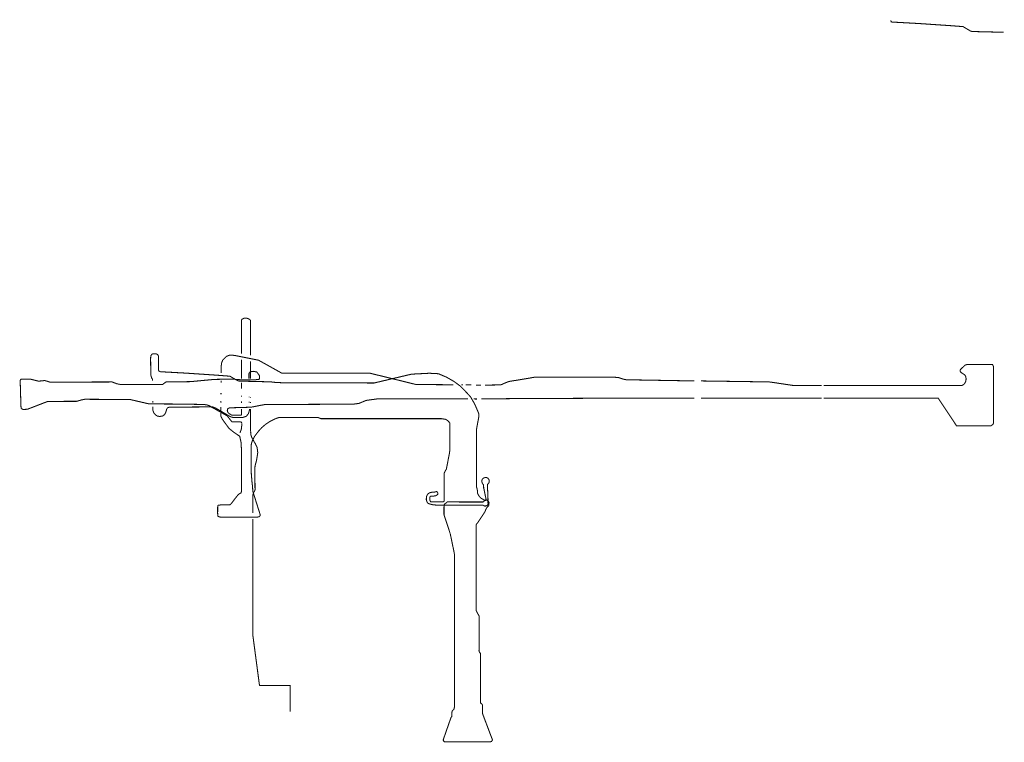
# Model space of a CAD drawing. Header units: metres. Extents: x 361 to 10608, y -425 to 4704.
# Tile 3 of 3: x 3996 to 10608, y -149 to 4704. Entities that reach past the tile are written whole.
import ezdxf

# ---------------------------------------------------------------- set-up
doc = ezdxf.new("R2010")
doc.units = ezdxf.units.M
doc.linetypes.add('ACAD_ISO03W100', pattern=[30, 12, -18])
doc.layers.add('Viewports', color=7, linetype='Continuous')

msp = doc.modelspace()

# ---------------------------------------------------------------- linework, layer by layer
at = {"layer": 'Viewports', "color": 5, "linetype": 'ACAD_ISO03W100', "ltscale": 0.05, "const_width": 7}
for points in [[(9846.6, 4700.3), (9846.9, 4695.3), (9848.9, 4688.9), (9857, 4687.8)], [(5485.2, 2669.9), (5485.2, 2461.2)], [(4876.1, 2320.1), (4875.7, 2355.6), (4875, 2425.4), (4875.7, 2444)], [(4875.7, 2444), (4882, 2455.9), (4891.4, 2460.6), (4908.7, 2460.7)], [(4908.7, 2460.7), (4921.9, 2455.5), (4927.2, 2444.6), (4927.6, 2353.3)], [(5485.2, 2420.4), (5485.2, 2293.7)], [(4927.6, 2353.3), (4929.6, 2345.8), (4936.2, 2340.9), (4942.6, 2339.5)], [(5606.4, 2289.3), (5606.4, 2312.9), (5588.2, 2337.7), (5566.2, 2342.3), (5543.7, 2339.1), (5535.7, 2327.8), (5535.7, 2293.9)], [(7062.6, 1947.9), (7078.6, 2034.5), (7079.5, 2053.6), (7075.9, 2065.5), (7061.3, 2100.1), (7047.6, 2129.3), (7023.9, 2170.3), (6991.1, 2205.9), (6954.6, 2243.2), (6913.6, 2273.3), (6863.4, 2302.5), (6807.8, 2326.2), (6746.6, 2329.4), (6626.7, 2323.2), (6375.8, 2263.9), (5755, 2265.7), (5709.3, 2268.2), (5681, 2271.6)], [(4395.5, 2145.8), (4377.8, 2140.9), (4184.3, 2140.3), (4047.7, 2087.6), (4018.4, 2086.2), (4005.5, 2093.3), (4004, 2111.1), (3999.2, 2274.1), (4000.2, 2285.1)], [(4668.5, 2254.2), (4646.2, 2259.5), (4616.3, 2270.8), (4199, 2269.8), (4164.5, 2280.5), (4121.7, 2276), (4066, 2290.5), (4005.9, 2289.4), (4000.2, 2285.1)], [(5606.4, 2289.3), (5568.3, 2284.2), (5470.8, 2286.2), (5424.5, 2290), (5302.9, 2288.1), (5143.8, 2273.1), (4977.4, 2270.7), (4955, 2253.4), (4668.5, 2254.2)], [(5485.2, 2266.8), (5485.2, 2226.7)], [(5485.2, 2178.6), (5485.2, 2171.7)], [(4772.6, 2144.8), (4765.1, 2146.5), (4738.4, 2153.1), (4432.1, 2154.5), (4408.8, 2149.8), (4395.5, 2145.8)], [(5485.2, 2140.2), (5485.2, 2130.7)], [(5536.3, 2137.5), (5536.4, 2131)], [(5536.6, 2172.4), (5536.8, 2167.2)], [(5017.9, 2101.8), (5279, 2103.3), (5279.3, 2103.3)], [(5279.3, 2103.3), (5292.5, 2103), (5312.4, 2095)], [(5312.4, 2095), (5392.9, 2048), (5404.8, 2040.8), (5420.8, 2033.8)], [(5485.2, 2090.1), (5485.2, 2047.1)], [(5538.4, 2089.8), (5538, 2079.2), (5531.7, 2057.6), (5517.1, 2039.8)], [(5420.8, 2033.8), (5442.2, 2031.4), (5492.1, 2032.1), (5517.1, 2039.8)], [(5475.2, 1928.7), (5484.1, 1954), (5487.1, 1979), (5487.2, 1994.1)], [(5550.2, 1791.3), (5550.2, 1817.7), (5550.2, 1836.9), (5551.7, 1855.6), (5557.9, 1875.5), (5574.1, 1906.6), (5599, 1939.5), (5620.8, 1963.8), (5646.3, 1985.6), (5674.3, 2004.2), (5712.2, 2023.5), (5735.8, 2031.6), (5759.5, 2032.2)], [(5759.5, 2032.2), (5999.5, 2032.2), (5999.9, 2032)], [(5561.1, 1511.9), (5566.1, 1526.8)], [(5565.5, 1525.6), (5575.7, 1542.9)], [(5561.6, 1390.1), (5561.6, 1514.3)], [(5606.2, 232.5), (5561.6, 569.1), (5561.6, 585.1), (5561.6, 1350.8)]]:
    msp.add_lwpolyline(points, dxfattribs=at)
at = {"layer": 'Viewports', "color": 1, "const_width": 7}
for points in [[(9857, 4687.8), (10035.9, 4677.9), (10248.3, 4663.6), (10331, 4657.2), (10340.9, 4651.5), (10370.9, 4633.7), (10381.6, 4628), (10391.5, 4624.4), (10604.6, 4619.2)], [(5546.7, 2449.6), (5546.7, 2670.7)], [(6907, 2252.1), (6657.9, 2253.7), (6348.5, 2329.6), (5918.4, 2329.6), (5756.7, 2329.6), (5600.3, 2416.7), (5440.4, 2448.7), (5422.8, 2450.7), (5407.4, 2450.7), (5400.5, 2449.4), (5383.8, 2442.5), (5370.5, 2429.2), (5358.9, 2416.8), (5352.1, 2399.6), (5349.1, 2377.3), (5349.1, 2358.9), (5349.1, 2333.1), (5349, 2331.4)], [(5546.7, 2293.7), (5546.7, 2408.7)], [(4942.6, 2339.5), (5112.2, 2330.2), (5324.6, 2316), (5407.3, 2309.6), (5417.3, 2303.9), (5447.2, 2286.1), (5457.9, 2280.4), (5467.9, 2276.8), (5681, 2271.6)], [(5348.6, 2280.3), (5348.4, 2266.9)], [(6971.9, 2251.5), (6962.1, 2251.2)], [(7028.9, 2250.9), (6991.5, 2252.1)], [(7093.8, 2249.6), (7061.2, 2249.6)], [(7257.3, 2264.9), (7226.4, 2251.2), (7121.1, 2249.6)], [(5347.8, 2196.5), (5347.7, 2187.5)], [(5347.3, 2144), (5347.1, 2130.7)], [(5483.2, 2047.1), (5423.4, 2047.1), (5415.6, 2050.5), (5409.8, 2054), (5402.4, 2058.4), (5394.5, 2065.3), (5391.2, 2072), (5389.9, 2080.6), (5391.5, 2088.3), (5397.3, 2093.8), (5403.8, 2097.1), (5548.5, 2101.3), (5642.1, 2119.4), (6236, 2121.6), (6274, 2126.9), (6322.4, 2146.9), (6393.8, 2156.7)], [(5546.7, 2166.1), (5546.7, 2170.9)], [(5546.7, 2130.7), (5546.7, 2136.8)], [(6393.8, 2156.7), (7005.4, 2156.7)], [(7044.2, 2156.7), (7066, 2156.4)], [(7095.7, 2156.7), (7303.1, 2159), (7832.6, 2161.3), (8303.5, 2161.3)], [(5346.5, 2062.9), (5346.3, 2040.5), (5357.2, 2019.7), (5402.2, 1958.2), (5435.2, 1931.9), (5473.2, 1906.3), (5482, 1866.6), (5485, 1819.9), (5485, 1619.8)], [(5346.9, 2103.6), (5346.6, 2078.4)], [(5546.7, 1938.2), (5546.7, 2090.1)], [(5999.9, 2032), (6018.6, 2024.4), (6828.5, 2024.4), (6857.1, 2019.6), (6869.9, 2011.7), (6876.2, 2004.7), (6881.4, 1999), (6883.5, 1995), (6884.2, 1990.8), (6884.2, 1808.6), (6882, 1794.2), (6879.3, 1779.2), (6861.3, 1686.5), (6846, 1658.7), (6845.9, 1473.9), (6844.5, 1468.1), (6840.1, 1465.5), (6832.7, 1464.9), (6822.3, 1466.3), (6814.7, 1466.5), (6770.6, 1466.4), (6763.7, 1466.4), (6755.9, 1466.4), (6750.2, 1475.7), (6750.2, 1482.2), (6750.2, 1491.1), (6750.2, 1498), (6756.3, 1504.6), (6764.4, 1504.6), (6774.5, 1504.6), (6789.5, 1506.1), (6795.3, 1509.6), (6803.4, 1516.2), (6804.1, 1522.3), (6801.8, 1530.8), (6794.9, 1535.4), (6789.9, 1532.7), (6782.2, 1531.6), (6775.6, 1531.2), (6766.7, 1531.2), (6759, 1528.9), (6751.3, 1526.9), (6744.8, 1524.6), (6738.2, 1519.6), (6730.9, 1508.1), (6727.4, 1500), (6726.6, 1487.6), (6726.6, 1478.4), (6728.6, 1472.2), (6733.6, 1461), (6738.6, 1455.3), (6745.9, 1452.9), (6756.3, 1449.5), (6769.1, 1446.4), (6784.1, 1444.8), (6801.4, 1443.7), (6826.1, 1443.7), (7104.8, 1443.7), (7110.9, 1441.9), (7117.1, 1438), (7126.1, 1437.7), (7136.6, 1442.3), (7141.2, 1452.8), (7140.6, 1464.6), (7140.6, 1472.6), (7140.7, 1486.8)], [(5575.1, 1677.5), (5575.1, 1694.9), (5577, 1709.7), (5586.3, 1743.9), (5594.6, 1796.6), (5590.2, 1830.5), (5578.5, 1856), (5570.2, 1869.7), (5555, 1896.1), (5547.7, 1917.1), (5546.7, 1938.2)], [(5576.2, 1551.7), (5575.1, 1677.5)], [(7140.7, 1486.8), (7137.1, 1575.6), (7137.8, 1582.4), (7139.9, 1585.2), (7143.9, 1589.4), (7148.3, 1597), (7149, 1609.4), (7146.6, 1616.3), (7140.6, 1624.2), (7131.6, 1628.4), (7121.4, 1629.2), (7108.9, 1624.9), (7100.9, 1615.3), (7099.3, 1601.9), (7103.1, 1588.8), (7111, 1579.1), (7111.8, 1556.9)], [(5575.7, 1542.9), (5576.6, 1552.1)], [(7135.4, 1431), (7142, 1436), (7145.8, 1441.9), (7146.6, 1449), (7147.9, 1460.4), (7141.6, 1471.7), (7133.2, 1477.6), (7124.4, 1478.4), (7117.7, 1477.6), (7111, 1478.8), (7105.1, 1484.3), (7093.8, 1490.1), (7083.3, 1501.1), (7074.9, 1514.1), (7070.9, 1523.6), (7069.6, 1539.6), (7068.9, 1548.5)], [(7127.9, 1483.2), (7127.3, 1486.5), (7126.2, 1491.4), (7125.5, 1494.2), (7124.7, 1497.7), (7114.6, 1547.9), (7113, 1553.9), (7111.8, 1556.9)], [(7127.9, 1483.2), (7126.5, 1476.1), (7116.8, 1472.2), (7109.7, 1466.6), (7108, 1464.6), (6866.6, 1465), (6862.9, 1460.9), (6857.8, 1456.8), (6849, 1451.1), (6845.9, 1445.9), (6845.3, 1429.3), (6845.3, 1425.2), (6845.3, 1380.2), (6847.4, 1371.9), (6849.5, 1365.7), (6887.5, 1250.6)], [(7068.1, 1320.6), (7107.4, 1379.2), (7120.5, 1400.8), (7128.3, 1418.5), (7135.4, 1431)]]:
    msp.add_lwpolyline(points, dxfattribs=at)
at = {"layer": 'Viewports', "color": 5, "linetype": 'ACAD_ISO03W100', "ltscale": 0.05, "const_width": 7, "flags": 128}
for points in [[(5546.7, 2670.7), (5545.9, 2684.3), (5539.7, 2691.2), (5531.4, 2695.4), (5518.3, 2699.5), (5507.3, 2700.2), (5500.4, 2698.1), (5492.8, 2694.7), (5487.3, 2690.5), (5485.2, 2684.3), (5485.2, 2678.8), (5485.2, 2674.7), (5485.2, 2670.6), (5485.2, 2669.9)], [(10360.6, 2387.7), (10355.1, 2387.7), (10344.1, 2383.5), (10336.2, 2375.9), (10313.8, 2354.7), (10311.5, 2348.3), (10313.4, 2339), (10319.2, 2333.2), (10325.6, 2329.4), (10340.3, 2320.1), (10344.8, 2314.7), (10349.3, 2305.4), (10351.5, 2293.6), (10350.2, 2278.6), (10348, 2271.2), (10341.9, 2261), (10333.6, 2252.7), (10322.4, 2247.3), (9395.3, 2247.3)], [(9395.5, 2161.3), (10164.7, 2161.3), (10288.1, 1975.3), (10516.3, 1975.3), (10524.5, 1980.5), (10531.9, 1985.6), (10534.8, 1993), (10534.8, 1999.7), (10534.8, 2375.9), (10529.6, 2387.7), (10520.1, 2387.7), (10494.1, 2387.7), (10367.7, 2387.7), (10360.6, 2387.7)], [(9381.1, 2247.3), (9190.7, 2247.3)], [(9192.3, 2161.3), (9381.2, 2161.3)], [(7062.6, 1609.7), (7062.6, 1947.9)], [(5485, 1619.8), (5485, 1536.2), (5482.6, 1525.6), (5476, 1522.9), (5462.8, 1513.7), (5450.7, 1498.5), (5440.3, 1485.4), (5425.9, 1466.2), (5416.2, 1453.3), (5406.1, 1445.1), (5380.4, 1444.9), (5368.9, 1445), (5348, 1445.4), (5336.9, 1444), (5328.9, 1442.5), (5325.5, 1437.4), (5325.2, 1415.8), (5325.1, 1392), (5325.5, 1381.4), (5326.9, 1369.6), (5336.8, 1364.4), (5352.4, 1363), (5590.6, 1363.5), (5602.5, 1364.9), (5609.5, 1372), (5610.5, 1379.5), (5608.1, 1388.5), (5573.1, 1499.1), (5560.9, 1538.7), (5559.7, 1569.7), (5556.5, 1590.5), (5551.5, 1650.9), (5550.2, 1682.4), (5550.2, 1766.1), (5550.2, 1791.3)], [(6914.8, 1118.1), (6915.2, 1116.2), (6915.2, 86.6), (6912.6, 76.9), (6911, 71.3), (6911, 71.3), (6901.6, 63.3), (6899, 56.4), (6898.1, 35), (6897.7, 24.1), (6892, 17.3), (6888.5, 6.6), (6840.7, -130.3), (6840.7, -137.6), (6848, -145.6), (6859.7, -145.6), (7157.5, -145.6), (7164.1, -143.4), (7170.7, -133.9), (7167.7, -123.7), (7164.8, -117.1), (7103.4, 45.3), (7103.4, 59.2), (7104.1, 74.6), (7104.8, 97.2), (7099.7, 108.2), (7090.9, 114.8), (7090.9, 125), (7090.9, 445.7), (7086.3, 453.3), (7083.3, 456.9), (7080.3, 466.1), (7080.9, 470.5), (7080.9, 699.6), (7073.3, 713), (7062.2, 734.1), (7062.2, 1308.2), (7062.2, 1312.9), (7065, 1318.3), (7068.1, 1320.6)], [(5812, 57.7), (5812, 232.5), (5606.2, 232.5)]]:
    msp.add_lwpolyline(points, dxfattribs=at)
at = {"layer": 'Viewports', "color": 1, "ltscale": 0.05, "const_width": 7}
for points in [[(4875.7, 2320), (4881.9, 2297.5), (4887.4, 2290.5), (4887.9, 2280.4)], [(5252.5, 2116.9), (5230.6, 2119.9), (5016.5, 2122.8), (4865.2, 2123.4), (4772.6, 2144.8)], [(4889.7, 2143.9), (4889.9, 2137.4), (4889.9, 2134.6), (4889.8, 2131)], [(5252.5, 2116.9), (5270.9, 2111), (5282.7, 2102.1)], [(4889.9, 2104.4), (4890.4, 2079.5), (4897.4, 2061.7), (4908.1, 2049.8)], [(4908.1, 2049.8), (4920, 2042.2), (4934.8, 2039.1), (4955.7, 2042.2)], [(4955.7, 2042.2), (4970.1, 2053.1), (4978.6, 2072.2), (4983.1, 2089.8)], [(4983.1, 2089.8), (4991.1, 2098.9), (5002.2, 2102), (5017.9, 2101.8)], [(5282.7, 2102.1), (5291, 2098), (5299.9, 2093.3)], [(5299.9, 2093.3), (5308.3, 2088.9), (5388.3, 2043.7)], [(5388.3, 2043.7), (5420.5, 2004.1), (5478, 2003.3)], [(5478, 2003.3), (5485, 2000.9), (5487.2, 1994.1)]]:
    msp.add_lwpolyline(points, dxfattribs=at)
at = {"layer": 'Viewports', "color": 1, "ltscale": 0.05, "const_width": 7, "flags": 128}
for points in [[(7280.5, 2273.9), (7257.3, 2264.9)], [(7407.4, 2294.6), (7280.5, 2273.9)], [(7452.1, 2302.6), (7407.4, 2294.6)], [(7996, 2302.2), (7452.1, 2302.6)], [(8017.7, 2300), (7996, 2302.2)], [(8050.2, 2289.2), (8017.7, 2300)], [(8071.1, 2285.6), (8050.2, 2289.2)], [(8526.3, 2277.7), (8070.5, 2285.7)], [(9031.2, 2271.1), (8571.5, 2277.7)], [(9190.7, 2247.3), (9031.2, 2271.1)], [(8303.5, 2161.3), (8526, 2161.3)], [(8571.3, 2161.3), (9192.3, 2161.3)], [(7068.9, 1548.5), (7064.4, 1563.4), (7062.6, 1582.4), (7062.6, 1609.7)], [(6887.5, 1250.6), (6914.8, 1118.5)]]:
    msp.add_lwpolyline(points, dxfattribs=at)

doc.saveas('drawing.dxf')
